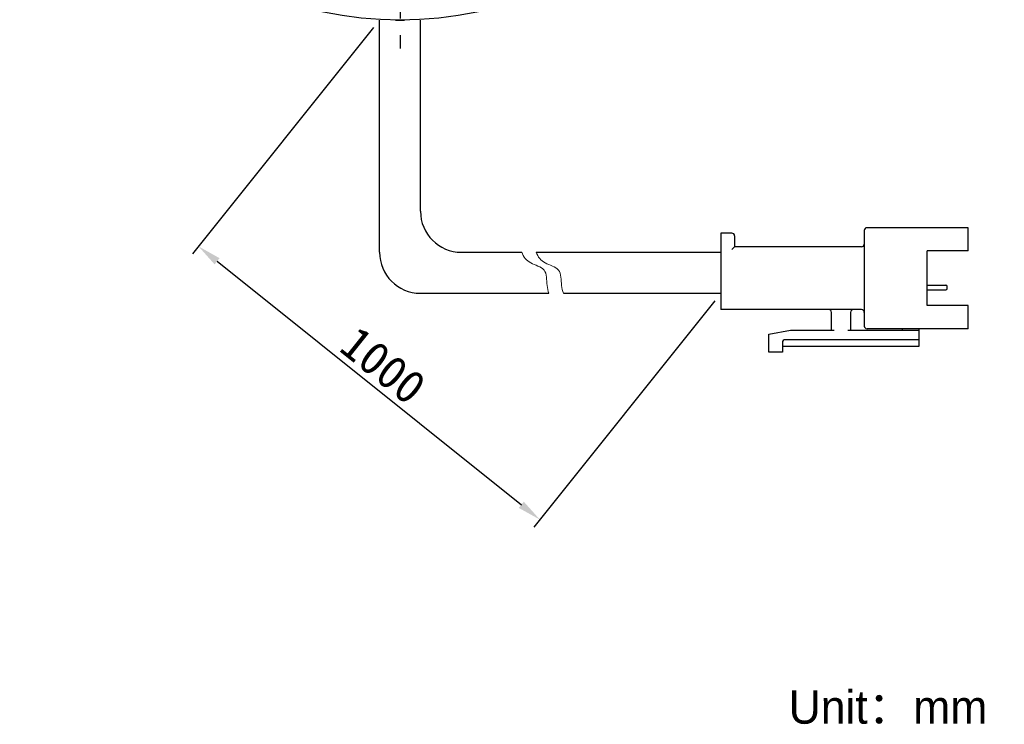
# Model space of a CAD drawing. Header units: millimetres. Extents: x 96 to 203, y 19 to 240.
# Tile 1 of 4: x 99 to 203, y 19 to 93. Entities that reach past the tile are written whole.
import ezdxf

# ---------------------------------------------------------------- set-up
doc = ezdxf.new("R2010")
doc.units = ezdxf.units.MM
doc.header["$LTSCALE"] = 23.1
doc.header["$PDMODE"] = 3
doc.header["$PDSIZE"] = 8
doc.linetypes.add('CENTER', pattern=[0.6, 0.375, -0.075, 0.075, -0.075])
doc.layers.get('0').update_dxf_attribs({"linetype": 'CONTINUOUS'})
doc.layers.get('Defpoints').update_dxf_attribs({"linetype": 'CONTINUOUS', "lineweight": 18})
doc.layers.add('00_COMPONENTS', color=7, linetype='CONTINUOUS')
doc.layers.add('03_ALL_AXES', color=7, linetype='CONTINUOUS')
for name, color, linetype, lineweight in [('标注', 3, 'CONTINUOUS', 25), ('粗实线', 7, 'CONTINUOUS', 30), ('细实线', 7, 'CONTINUOUS', 15)]:
    doc.layers.add(name, color=color, linetype=linetype, lineweight=lineweight)
doc.styles.get("Standard").update_dxf_attribs({"font": 'simfang.ttf'})
doc.dimstyles.new('CST Standard', dxfattribs={"dimtxt": 3.5, "dimasz": 2.5, "dimexe": 1, "dimexo": 1, "dimgap": 0.6, "dimtad": 1, "dimtoh": 1, "dimdsep": 46, "dimtxsty": 'STANDARD', "dimcen": -2.5, "dimdle": 5, "dimadec": 1, "dimazin": 2, "dimtfac": 1, "dimtofl": 0, "dimtmove": 0, "dimatfit": 0, "dimfxl": 1, "dimtolj": 1, "dimarcsym": 0})

# ---------------------------------------------------------------- blocks, each defined once
blk = doc.blocks.new('*D9')
at = {"layer": 'Defpoints', "color": 0}
for p in [(136.86, 93.1), (172.76, 64.38), (153.73, 40.59)]:
    blk.add_point(p, dxfattribs=at)
at = {"layer": '标注', "color": 0, "linetype": 'Continuous', "lineweight": -2, "ltscale": 3}
for p, q in [((136.24, 92.32), (117.2, 68.53)), ((172.14, 63.6), (153.1, 39.81))]:
    blk.add_line(p, q, dxfattribs=at)
at = {"layer": '标注', "color": 9, "linetype": 'Continuous', "lineweight": -2, "ltscale": 3}
blk.add_line((119.78, 67.74), (151.78, 42.15), dxfattribs=at)
at = {"layer": '标注', "color": 9}
for points in [[(120.04, 68.07), (119.52, 67.42), (117.83, 69.31)], [(151.51, 41.82), (152.04, 42.47), (153.73, 40.59)]]:
    blk.add_solid(points, dxfattribs=at)
at = {"layer": '标注', "color": 7, "insert": (137.26, 56.8), "char_height": 3.5, "attachment_point": 5, "rotation": 321.3402}
blk.add_mtext('\\A1;1000{}{{\\H0.7x;}{}}', dxfattribs=at)

msp = doc.modelspace()

# ---------------------------------------------------------------- linework, layer by layer
msp.add_line((138.5483, 93.0998), (139.5044, 93.0998))
at = {"layer": '00_COMPONENTS', "color": 7}
msp.add_circle((139.0264, 133.0998), 40, dxfattribs=at)
at = {"layer": '03_ALL_AXES', "color": 1, "linetype": 'CENTER'}
msp.add_line((139.0264, 133.0998), (139.0264, 90.0998), dxfattribs=at)
at = {"layer": '粗实线', "ltscale": 3}
for p, q in [((136.8631, 68.6883), (136.8631, 93.0998)), ((141.171, 72.9962), (141.171, 93.0998)), ((145.4789, 68.6883), (151.8258, 68.6883)), ((153.3502, 68.6883), (172.7623, 68.6883)), ((141.171, 64.3804), (154.6748, 64.3804)), ((156.1992, 64.3804), (172.7623, 64.3804))]:
    msp.add_line(p, q, dxfattribs=at)
at = {"layer": '粗实线'}
for p, q in [((172.7623, 70.6987), (172.7623, 62.6573)), ((173.911, 70.6987), (172.7623, 70.6987)), ((174.1982, 70.4115), (174.1982, 69.2627)), ((187.8399, 70.9859), (187.8399, 60.9341)), ((198.7533, 71.2731), (188.1271, 71.2731)), ((198.7533, 68.8319), (198.7533, 71.2731)), ((187.5527, 69.2627), (174.1982, 69.2627)), ((198.7533, 68.8319), (194.4454, 68.8319)), ((194.4454, 63.088), (194.4454, 68.8319)), ((194.4454, 65.2429), (196.427, 65.2429)), ((194.4454, 64.7394), (196.427, 64.7394)), ((196.5706, 64.883), (196.5706, 65.0993)), ((187.5527, 62.6573), (172.7623, 62.6573)), ((184.3936, 60.5033), (184.3936, 62.3701)), ((186.404, 62.3701), (186.404, 60.5033)), ((198.7533, 63.088), (194.4454, 63.088)), ((198.7533, 60.6469), (198.7533, 63.088)), ((177.7882, 60.0725), (180.0857, 60.5033)), ((177.7882, 58.2058), (177.7882, 60.0725)), ((180.0857, 60.5033), (184.6808, 60.5033)), ((186.1168, 60.5033), (193.5838, 60.5033)), ((198.7533, 60.6469), (188.1271, 60.6469)), ((191.8606, 60.5033), (191.8606, 60.6469)), ((193.5838, 60.6469), (193.5838, 58.7801)), ((179.2241, 59.2109), (179.2241, 58.2058)), ((193.5838, 59.4981), (179.5113, 59.4981)), ((179.2241, 58.2058), (177.7882, 58.2058)), ((193.5838, 58.7801), (179.2241, 58.7801))]:
    msp.add_line(p, q, dxfattribs=at)
at = {"layer": '粗实线', "ltscale": 3}
for centre in [(145.4789, 72.9962), (141.171, 68.6883)]:
    msp.add_arc(centre, 4.3079, 180, 270, dxfattribs=at)
at = {"layer": '粗实线'}
for centre, radius, start, end in [((173.911, 70.4115), 0.2872, 0, 90), ((188.1271, 70.9859), 0.2872, 90, 180), ((187.5527, 69.5499), 0.2872, 270, 0), ((196.427, 65.0993), 0.1436, 0, 90), ((196.427, 64.883), 0.1436, 270, 0), ((184.1064, 62.3701), 0.2872, 0, 90), ((186.6912, 62.3701), 0.2872, 90, 180), ((187.5527, 62.3701), 0.2872, 0, 90), ((188.1271, 60.9341), 0.2872, 180, 270), ((179.5113, 59.2109), 0.2872, 90, 180)]:
    msp.add_arc(centre, radius, start, end, dxfattribs=at)
msp.add_open_spline([(174.1982, 69.2627), (174.1944, 69.2589), (174.181, 69.2455), (174.1541, 69.2186), (174.1153, 69.1797), (174.0687, 69.1332), (174.0177, 69.0821), (173.9646, 69.0291), (173.9289, 68.9933), (173.911, 68.9755)], degree=3, knots=[0, 0, 0, 0, 132.44496021, 469.29186831, 937.59263349, 1489.92739949, 2093.19286428, 2719.61557646, 3341.62114333, 3341.62114333, 3341.62114333, 3341.62114333], dxfattribs=at)
at = {"layer": '细实线', "ltscale": 3}
for points, knots in [([(151.8258, 68.6883), (151.9986, 68.2111), (152.5823, 67.4469), (154.5335, 67.0607), (154.3925, 65.4642), (154.5886, 64.6384), (154.6748, 64.3804)], [0, 0, 0, 0, 610.83119015, 1204.5829362, 1830.46368675, 2133.90260583, 2133.90260583, 2133.90260583, 2133.90260583]), ([(153.3502, 68.6883), (153.5231, 68.2111), (154.1067, 67.4469), (156.058, 67.0607), (155.9169, 65.4642), (156.113, 64.6384), (156.1992, 64.3804)], [0, 0, 0, 0, 609.2601643, 1201.48481194, 1825.75582997, 2128.41432004, 2128.41432004, 2128.41432004, 2128.41432004])]:
    msp.add_open_spline(points, degree=3, knots=knots, dxfattribs=at)

# ---------------------------------------------------------------- texts
at = {"insert": (179.8844, 22.6414), "char_height": 3.5, "width": 66.074441, "attachment_point": 1}
msp.add_mtext('{\\fFZLanTingHei-R-GBK|b0|i0|c134|p2;Unit：mm}', dxfattribs=at)

# ---------------------------------------------------------------- dimensions: what is measured, and where the dimension line sits
at = {"layer": '标注', "color": 9, "ltscale": 3}
dim = msp.add_linear_dim(base=(153.7275, 40.5869), p1=(136.8631, 93.0998), p2=(172.7623, 64.3804), angle=321.340192, text='1000{}{{\\H0.7x;}{}}', dimstyle='CST Standard', override={"dimlfac": 2, "dimclrd": 9, "dimclrt": 7}, dxfattribs=at)
dim.commit()
dim.dimension.update_dxf_attribs({"geometry": '*D9', "text_midpoint": (137.2584, 56.7972)})

doc.saveas('drawing.dxf')
